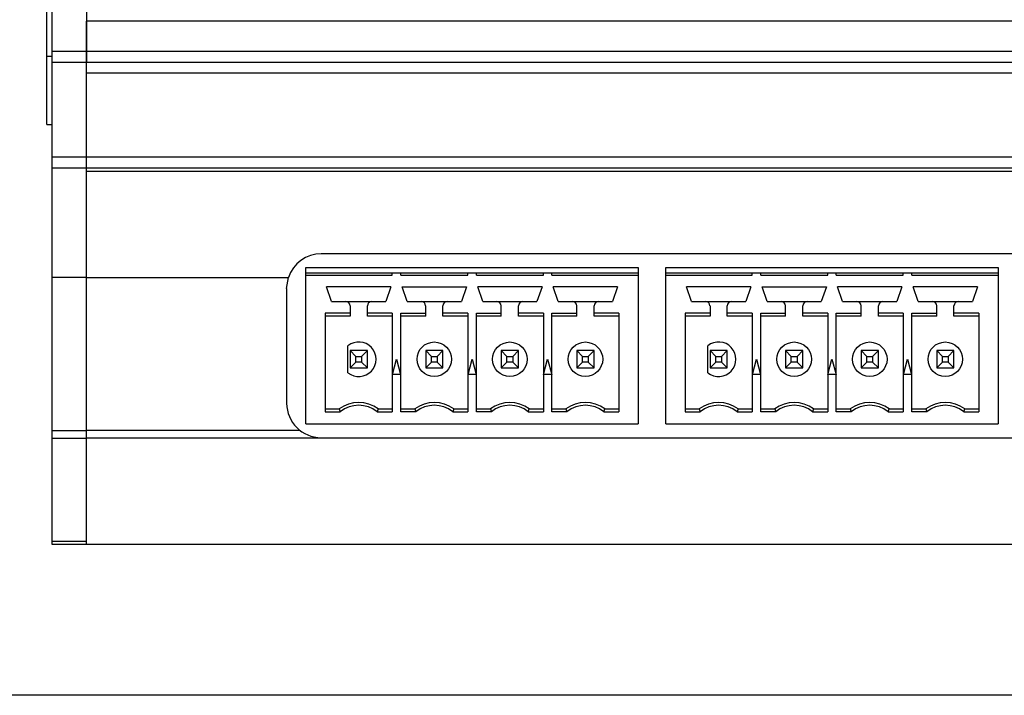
# Model space of a CAD drawing. Header units: inches. Extents: x 0.6 to 15.6, y 0.2 to 10.2.
# Tile 3 of 15: x 2.3 to 4.1, y 5.4 to 6.6. Entities that reach past the tile are written whole.
import ezdxf

# ---------------------------------------------------------------- set-up
doc = ezdxf.new("R2010")
doc.units = ezdxf.units.IN
doc.header["$LTSCALE"] = 0.935
doc.header["$MEASUREMENT"] = 0
doc.header["$PDMODE"] = 3
doc.header["$PDSIZE"] = 0.3125
doc.layers.get('0').update_dxf_attribs({"linetype": 'CONTINUOUS'})
doc.layers.get('Defpoints').update_dxf_attribs({"linetype": 'CONTINUOUS'})
doc.layers.add('A', color=1, linetype='CONTINUOUS')
doc.layers.add('DIMS', color=5, linetype='CONTINUOUS')
doc.styles.get("Standard").update_dxf_attribs({"font": 'ARIAL_0.TTF'})
doc.dimstyles.get("Standard").update_dxf_attribs({"dimtxt": 0.125, "dimasz": 0.18, "dimexe": 0.18, "dimexo": 0.0625, "dimgap": 0.09, "dimtad": 0, "dimtih": 1, "dimtoh": 1, "dimdec": 3, "dimzin": 4, "dimdsep": 46, "dimtxsty": 'Standard', "dimblk": '_FILLED', "dimblk1": '_FILLED', "dimblk2": '_FILLED', "dimcen": 0.09, "dimadec": 0, "dimazin": 0, "dimtol": 1, "dimtp": 0.001, "dimtm": 0.001, "dimtfac": 1, "dimtdec": 3, "dimtofl": 0, "dimtmove": 0, "dimatfit": 3, "dimldrblk": '_FILLED', "dimfxl": 0, "dimtolj": 1, "dimtzin": 4, "dimarcsym": 0})

# ---------------------------------------------------------------- blocks, each defined once
blk = doc.blocks.new('_FILLED')
at = {"color": 0, "linetype": 'ByBlock'}
blk.add_solid([(0, 0), (-1, 0.1736), (-1, -0.1736)], dxfattribs=at)
blk = doc.blocks.new('*D3')
at = {"layer": 'Defpoints', "color": 0, "lineweight": 0}
for p in [(2.3438, 9.1839), (1.2332, 5.3769), (6.3953, 5.3769)]:
    blk.add_point(p, dxfattribs=at)
at = {"layer": 'DIMS', "color": 0, "lineweight": -2}
for p, q in [((2.2813, 9.1839), (1.0532, 9.1839)), ((1.2332, 9.0039), (1.2332, 7.621)), ((1.2332, 5.5569), (1.2332, 7.2772)), ((6.3328, 5.3769), (1.0532, 5.3769))]:
    blk.add_line(p, q, dxfattribs=at)
at = {"layer": 'DIMS', "color": 0, "lineweight": -2, "xscale": 0.18, "yscale": 0.18, "zscale": 0.18}
for p, rotation in [((1.2332, 9.1839), 90), ((1.2332, 5.3769), 270)]:
    blk.add_blockref('_FILLED', p, dxfattribs=dict(at, rotation=rotation))
at = {"layer": 'DIMS', "color": 0, "insert": (1.2332, 7.4491), "char_height": 0.125, "attachment_point": 5}
blk.add_mtext('\\A1;94.2mm (3.709")', dxfattribs=at)

msp = doc.modelspace()

# ---------------------------------------------------------------- linework, layer by layer
for p, q in [((2.3432, 5.6519), (2.3432, 9.1839)), ((2.3332, 6.4179), (2.3332, 8.4179)), ((2.4057, 8.3039), (2.4057, 6.5319)), ((2.4057, 5.6519), (2.4057, 6.6069)), ((10.7657, 6.6069), (2.4057, 6.6069)), ((2.3332, 6.5429), (2.3432, 6.5429)), ((2.3432, 6.5519), (2.4057, 6.5519)), ((2.4057, 6.5519), (10.7657, 6.5519)), ((2.3432, 6.5319), (2.4057, 6.5319)), ((2.4057, 6.5319), (10.7657, 6.5319)), ((10.7657, 6.5119), (2.4057, 6.5119)), ((2.4057, 5.6577), (2.4057, 6.5119)), ((2.3332, 6.4179), (2.3432, 6.4179)), ((2.3432, 6.3589), (2.4057, 6.3589)), ((2.4057, 6.3589), (10.7657, 6.3589)), ((2.3432, 6.3389), (2.4057, 6.3389)), ((2.4057, 6.3389), (10.7657, 6.3389)), ((2.4057, 6.333), (10.7657, 6.333)), ((4.8017, 6.1822), (2.8337, 6.1822)), ((2.4057, 6.1389), (2.3432, 6.1389)), ((2.4057, 6.1389), (2.7738, 6.1389)), ((2.7707, 6.1192), (2.7738, 6.1389)), ((2.7707, 6.1192), (2.7707, 5.9098)), ((2.3432, 5.8601), (2.4057, 5.8601)), ((2.7949, 5.8601), (2.4057, 5.8601)), ((2.3432, 5.846), (2.4057, 5.846)), ((5.5177, 5.846), (2.4057, 5.846)), ((2.8337, 5.8468), (4.8017, 5.8468)), ((2.4057, 5.6577), (2.3432, 5.6577)), ((2.4057, 5.6519), (2.3432, 5.6519)), ((10.7657, 5.6519), (2.4057, 5.6519))]:
    msp.add_line(p, q)
for centre, start, end in [((2.8337, 6.1192), 90, 161.8097), ((2.8337, 5.9098), 180, 270)]:
    msp.add_arc(centre, 0.063, start, end)
at = {"layer": 'A'}
for p, q in [((2.8057, 5.8718), (2.8057, 6.1572)), ((2.8057, 6.1572), (3.412, 6.1572)), ((2.8057, 6.1473), (3.412, 6.1473)), ((2.8057, 6.1434), (2.9632, 6.1434)), ((2.9632, 6.1434), (2.9632, 6.1473)), ((2.9789, 6.1434), (2.9789, 6.1473)), ((2.9789, 6.1434), (3.101, 6.1434)), ((3.101, 6.1434), (3.101, 6.1473)), ((3.1167, 6.1434), (3.1167, 6.1473)), ((3.1167, 6.1434), (3.2388, 6.1434)), ((3.2388, 6.1434), (3.2388, 6.1473)), ((3.2545, 6.1434), (3.2545, 6.1473)), ((3.2545, 6.1434), (3.412, 6.1434)), ((3.412, 6.1572), (3.412, 5.8718)), ((3.462, 5.8718), (3.462, 6.1572)), ((3.462, 6.1572), (4.0683, 6.1572)), ((3.462, 6.1473), (4.0683, 6.1473)), ((3.462, 6.1434), (3.6195, 6.1434)), ((3.6195, 6.1434), (3.6195, 6.1473)), ((3.6352, 6.1434), (3.6352, 6.1473)), ((3.6352, 6.1434), (3.7573, 6.1434)), ((3.7573, 6.1434), (3.7573, 6.1473)), ((3.773, 6.1434), (3.773, 6.1473)), ((3.773, 6.1434), (3.8951, 6.1434)), ((3.8951, 6.1434), (3.8951, 6.1473)), ((3.9108, 6.1434), (3.9108, 6.1473)), ((3.9108, 6.1434), (4.0683, 6.1434)), ((4.0683, 6.1572), (4.0683, 5.8718)), ((2.8527, 6.095), (2.8435, 6.1218)), ((2.9608, 6.1218), (2.8435, 6.1218)), ((2.9608, 6.1218), (2.9516, 6.095)), ((2.9905, 6.095), (2.9813, 6.1218)), ((2.9813, 6.1218), (3.0986, 6.1218)), ((3.0986, 6.1218), (3.0894, 6.095)), ((3.1283, 6.095), (3.1191, 6.1218)), ((3.2364, 6.1218), (3.1191, 6.1218)), ((3.2364, 6.1218), (3.2272, 6.095)), ((3.2661, 6.095), (3.2569, 6.1218)), ((3.3742, 6.1218), (3.2569, 6.1218)), ((3.3742, 6.1218), (3.3649, 6.095)), ((3.509, 6.095), (3.4998, 6.1218)), ((3.6171, 6.1218), (3.4998, 6.1218)), ((3.6171, 6.1218), (3.6079, 6.095)), ((3.6468, 6.095), (3.6376, 6.1218)), ((3.6376, 6.1218), (3.7549, 6.1218)), ((3.7549, 6.1218), (3.7457, 6.095)), ((3.7846, 6.095), (3.7754, 6.1218)), ((3.8927, 6.1218), (3.7754, 6.1218)), ((3.8927, 6.1218), (3.8834, 6.095)), ((3.9224, 6.095), (3.9132, 6.1218)), ((4.0305, 6.1218), (3.9132, 6.1218)), ((4.0305, 6.1218), (4.0212, 6.095)), ((2.8527, 6.095), (2.9516, 6.095)), ((2.8864, 6.0871), (2.8864, 6.0686)), ((2.9179, 6.0686), (2.9179, 6.0871)), ((2.9905, 6.095), (3.0894, 6.095)), ((3.0242, 6.0686), (3.0242, 6.0871)), ((3.0557, 6.0686), (3.0557, 6.0871)), ((3.1283, 6.095), (3.2272, 6.095)), ((3.162, 6.0686), (3.162, 6.0871)), ((3.1935, 6.0686), (3.1935, 6.0871)), ((3.2661, 6.095), (3.3649, 6.095)), ((3.2998, 6.0686), (3.2998, 6.0871)), ((3.3313, 6.0686), (3.3313, 6.0871)), ((3.509, 6.095), (3.6079, 6.095)), ((3.5427, 6.0871), (3.5427, 6.0686)), ((3.5742, 6.0686), (3.5742, 6.0871)), ((3.6468, 6.095), (3.7457, 6.095)), ((3.6805, 6.0686), (3.6805, 6.0871)), ((3.712, 6.0686), (3.712, 6.0871)), ((3.7846, 6.095), (3.8834, 6.095)), ((3.8183, 6.0686), (3.8183, 6.0871)), ((3.8498, 6.0686), (3.8498, 6.0871)), ((3.9224, 6.095), (4.0212, 6.095)), ((3.9561, 6.0686), (3.9561, 6.0871)), ((3.9876, 6.0686), (3.9876, 6.0871)), ((2.8411, 6.0739), (2.8411, 5.894)), ((2.8864, 6.0739), (2.8411, 6.0739)), ((2.9632, 6.0739), (2.9179, 6.0739)), ((2.9632, 6.0739), (2.9632, 5.894)), ((2.9789, 5.894), (2.9789, 6.0739)), ((2.9789, 6.0739), (3.0242, 6.0739)), ((3.101, 6.0739), (3.0557, 6.0739)), ((3.101, 6.0739), (3.101, 5.894)), ((3.1167, 5.894), (3.1167, 6.0739)), ((3.1167, 6.0739), (3.162, 6.0739)), ((3.2388, 6.0739), (3.1935, 6.0739)), ((3.2388, 6.0739), (3.2388, 5.894)), ((3.2545, 5.894), (3.2545, 6.0739)), ((3.2545, 6.0739), (3.2998, 6.0739)), ((3.3766, 6.0739), (3.3313, 6.0739)), ((3.3766, 6.0739), (3.3766, 5.894)), ((3.4974, 6.0739), (3.4974, 5.894)), ((3.5427, 6.0739), (3.4974, 6.0739)), ((3.6195, 6.0739), (3.5742, 6.0739)), ((3.6195, 6.0739), (3.6195, 5.894)), ((3.6352, 5.894), (3.6352, 6.0739)), ((3.6352, 6.0739), (3.6805, 6.0739)), ((3.7573, 6.0739), (3.712, 6.0739)), ((3.7573, 6.0739), (3.7573, 5.894)), ((3.773, 5.894), (3.773, 6.0739)), ((3.773, 6.0739), (3.8183, 6.0739)), ((3.8951, 6.0739), (3.8498, 6.0739)), ((3.8951, 6.0739), (3.8951, 5.894)), ((3.9108, 5.894), (3.9108, 6.0739)), ((3.9108, 6.0739), (3.9561, 6.0739)), ((4.0329, 6.0739), (3.9876, 6.0739)), ((4.0329, 6.0739), (4.0329, 5.894)), ((2.8864, 6.0686), (2.8411, 6.0686)), ((2.9632, 6.0686), (2.9179, 6.0686)), ((3.0242, 6.0686), (2.9789, 6.0686)), ((3.101, 6.0686), (3.0557, 6.0686)), ((3.162, 6.0686), (3.1167, 6.0686)), ((3.2388, 6.0686), (3.1935, 6.0686)), ((3.2998, 6.0686), (3.2545, 6.0686)), ((3.3766, 6.0686), (3.3313, 6.0686)), ((3.5427, 6.0686), (3.4974, 6.0686)), ((3.6195, 6.0686), (3.5742, 6.0686)), ((3.6805, 6.0686), (3.6352, 6.0686)), ((3.7573, 6.0686), (3.712, 6.0686)), ((3.8183, 6.0686), (3.773, 6.0686)), ((3.8951, 6.0686), (3.8498, 6.0686)), ((3.9561, 6.0686), (3.9108, 6.0686)), ((4.0329, 6.0686), (3.9876, 6.0686)), ((2.8825, 5.9653), (2.8825, 6.0145)), ((2.8864, 6.0056), (2.8864, 5.9741)), ((2.8864, 6.0056), (2.897, 5.9951)), ((2.9179, 6.0056), (2.8864, 6.0056)), ((2.9074, 5.9951), (2.9179, 6.0056)), ((2.9179, 5.9741), (2.9179, 6.0056)), ((3.0242, 6.0056), (3.0242, 5.9741)), ((3.0242, 6.0056), (3.0347, 5.9951)), ((3.0557, 6.0056), (3.0242, 6.0056)), ((3.0451, 5.9951), (3.0557, 6.0056)), ((3.0557, 5.9741), (3.0557, 6.0056)), ((3.162, 6.0056), (3.162, 5.9741)), ((3.162, 6.0056), (3.1725, 5.9951)), ((3.1935, 6.0056), (3.162, 6.0056)), ((3.1829, 5.9951), (3.1935, 6.0056)), ((3.1935, 5.9741), (3.1935, 6.0056)), ((3.2998, 6.0056), (3.2998, 5.9741)), ((3.2998, 6.0056), (3.3103, 5.9951)), ((3.3313, 6.0056), (3.2998, 6.0056)), ((3.3207, 5.9951), (3.3313, 6.0056)), ((3.3313, 5.9741), (3.3313, 6.0056)), ((3.5388, 5.9653), (3.5388, 6.0145)), ((3.5427, 6.0056), (3.5427, 5.9741)), ((3.5427, 6.0056), (3.5532, 5.9951)), ((3.5742, 6.0056), (3.5427, 6.0056)), ((3.5636, 5.9951), (3.5742, 6.0056)), ((3.5742, 5.9741), (3.5742, 6.0056)), ((3.6805, 6.0056), (3.6805, 5.9741)), ((3.6805, 6.0056), (3.691, 5.9951)), ((3.712, 6.0056), (3.6805, 6.0056)), ((3.7014, 5.9951), (3.712, 6.0056)), ((3.712, 5.9741), (3.712, 6.0056)), ((3.8183, 6.0056), (3.8183, 5.9741)), ((3.8183, 6.0056), (3.8288, 5.9951)), ((3.8498, 6.0056), (3.8183, 6.0056)), ((3.8392, 5.9951), (3.8498, 6.0056)), ((3.8498, 5.9741), (3.8498, 6.0056)), ((3.9561, 6.0056), (3.9666, 5.9951)), ((3.9561, 6.0056), (3.9561, 5.9741)), ((3.9876, 6.0056), (3.9561, 6.0056)), ((3.977, 5.9951), (3.9876, 6.0056)), ((3.9876, 5.9741), (3.9876, 6.0056)), ((2.897, 5.9847), (2.8864, 5.9741)), ((2.897, 5.9847), (2.897, 5.9951)), ((2.897, 5.9951), (2.9074, 5.9951)), ((2.9074, 5.9847), (2.897, 5.9847)), ((2.9074, 5.9951), (2.9074, 5.9847)), ((2.9179, 5.9741), (2.9074, 5.9847)), ((2.9637, 5.9623), (2.971, 5.9899)), ((2.971, 5.9899), (2.9784, 5.9623)), ((3.0347, 5.9847), (3.0242, 5.9741)), ((3.0347, 5.9847), (3.0347, 5.9951)), ((3.0347, 5.9951), (3.0451, 5.9951)), ((3.0451, 5.9847), (3.0347, 5.9847)), ((3.0451, 5.9951), (3.0451, 5.9847)), ((3.0557, 5.9741), (3.0451, 5.9847)), ((3.1015, 5.9623), (3.1088, 5.9899)), ((3.1088, 5.9899), (3.1162, 5.9623)), ((3.1725, 5.9847), (3.162, 5.9741)), ((3.1725, 5.9847), (3.1725, 5.9951)), ((3.1725, 5.9951), (3.1829, 5.9951)), ((3.1829, 5.9847), (3.1725, 5.9847)), ((3.1829, 5.9951), (3.1829, 5.9847)), ((3.1935, 5.9741), (3.1829, 5.9847)), ((3.2393, 5.9623), (3.2466, 5.9899)), ((3.2466, 5.9899), (3.254, 5.9623)), ((3.3103, 5.9847), (3.2998, 5.9741)), ((3.3103, 5.9847), (3.3103, 5.9951)), ((3.3103, 5.9951), (3.3207, 5.9951)), ((3.3207, 5.9847), (3.3103, 5.9847)), ((3.3207, 5.9951), (3.3207, 5.9847)), ((3.3313, 5.9741), (3.3207, 5.9847)), ((3.5532, 5.9847), (3.5427, 5.9741)), ((3.5532, 5.9847), (3.5532, 5.9951)), ((3.5532, 5.9951), (3.5636, 5.9951)), ((3.5636, 5.9847), (3.5532, 5.9847)), ((3.5636, 5.9951), (3.5636, 5.9847)), ((3.5742, 5.9741), (3.5636, 5.9847)), ((3.62, 5.9623), (3.6273, 5.9899)), ((3.6273, 5.9899), (3.6347, 5.9623)), ((3.691, 5.9847), (3.6805, 5.9741)), ((3.691, 5.9847), (3.691, 5.9951)), ((3.691, 5.9951), (3.7014, 5.9951)), ((3.7014, 5.9847), (3.691, 5.9847)), ((3.7014, 5.9951), (3.7014, 5.9847)), ((3.712, 5.9741), (3.7014, 5.9847)), ((3.7578, 5.9623), (3.7651, 5.9899)), ((3.7651, 5.9899), (3.7725, 5.9623)), ((3.8288, 5.9847), (3.8183, 5.9741)), ((3.8288, 5.9847), (3.8288, 5.9951)), ((3.8288, 5.9951), (3.8392, 5.9951)), ((3.8392, 5.9847), (3.8288, 5.9847)), ((3.8392, 5.9951), (3.8392, 5.9847)), ((3.8498, 5.9741), (3.8392, 5.9847)), ((3.8956, 5.9623), (3.9029, 5.9899)), ((3.9029, 5.9899), (3.9103, 5.9623)), ((3.9666, 5.9847), (3.9561, 5.9741)), ((3.9666, 5.9847), (3.9666, 5.9951)), ((3.9666, 5.9951), (3.977, 5.9951)), ((3.977, 5.9847), (3.9666, 5.9847)), ((3.977, 5.9951), (3.977, 5.9847)), ((3.9876, 5.9741), (3.977, 5.9847)), ((2.8864, 5.9741), (2.9179, 5.9741)), ((2.9784, 5.9623), (2.9637, 5.9623)), ((3.0242, 5.9741), (3.0557, 5.9741)), ((3.1162, 5.9623), (3.1015, 5.9623)), ((3.162, 5.9741), (3.1935, 5.9741)), ((3.254, 5.9623), (3.2393, 5.9623)), ((3.2998, 5.9741), (3.3313, 5.9741)), ((3.5427, 5.9741), (3.5742, 5.9741)), ((3.6347, 5.9623), (3.62, 5.9623)), ((3.6805, 5.9741), (3.712, 5.9741)), ((3.7725, 5.9623), (3.7578, 5.9623)), ((3.8183, 5.9741), (3.8498, 5.9741)), ((3.9103, 5.9623), (3.8956, 5.9623)), ((3.9561, 5.9741), (3.9876, 5.9741)), ((2.8411, 5.8993), (2.8667, 5.8993)), ((2.8411, 5.894), (2.8685, 5.894)), ((2.9358, 5.894), (2.9632, 5.894)), ((2.9376, 5.8993), (2.9632, 5.8993)), ((2.9789, 5.8993), (3.0045, 5.8993)), ((3.0063, 5.894), (2.9789, 5.894)), ((3.0736, 5.894), (3.101, 5.894)), ((3.0754, 5.8993), (3.101, 5.8993)), ((3.1167, 5.8993), (3.1423, 5.8993)), ((3.1441, 5.894), (3.1167, 5.894)), ((3.2114, 5.894), (3.2388, 5.894)), ((3.2132, 5.8993), (3.2388, 5.8993)), ((3.2545, 5.8993), (3.2801, 5.8993)), ((3.2819, 5.894), (3.2545, 5.894)), ((3.3492, 5.894), (3.3766, 5.894)), ((3.351, 5.8993), (3.3766, 5.8993)), ((3.4974, 5.8993), (3.523, 5.8993)), ((3.4974, 5.894), (3.5248, 5.894)), ((3.5921, 5.894), (3.6195, 5.894)), ((3.5939, 5.8993), (3.6195, 5.8993)), ((3.6352, 5.8993), (3.6608, 5.8993)), ((3.6626, 5.894), (3.6352, 5.894)), ((3.7299, 5.894), (3.7573, 5.894)), ((3.7317, 5.8993), (3.7573, 5.8993)), ((3.773, 5.8993), (3.7986, 5.8993)), ((3.8004, 5.894), (3.773, 5.894)), ((3.8677, 5.894), (3.8951, 5.894)), ((3.8695, 5.8993), (3.8951, 5.8993)), ((3.9108, 5.8993), (3.9364, 5.8993)), ((3.9382, 5.894), (3.9108, 5.894)), ((4.0055, 5.894), (4.0329, 5.894)), ((4.0073, 5.8993), (4.0329, 5.8993)), ((2.8057, 5.8718), (3.412, 5.8718)), ((3.462, 5.8718), (4.0683, 5.8718))]:
    msp.add_line(p, q, dxfattribs=at)
for points in [[(2.8667, 5.8993), (2.8673, 5.8975), (2.8679, 5.8958), (2.8685, 5.894)], [(2.9376, 5.8993), (2.937, 5.8976), (2.9364, 5.8958), (2.9358, 5.894)], [(3.0045, 5.8993), (3.0051, 5.8975), (3.0057, 5.8958), (3.0063, 5.894)], [(3.0754, 5.8993), (3.0748, 5.8976), (3.0742, 5.8958), (3.0736, 5.894)], [(3.1423, 5.8993), (3.1429, 5.8975), (3.1435, 5.8958), (3.1441, 5.894)], [(3.2114, 5.894), (3.212, 5.8958), (3.2126, 5.8975), (3.2132, 5.8993)], [(3.2801, 5.8993), (3.2807, 5.8975), (3.2813, 5.8958), (3.2819, 5.894)], [(3.3492, 5.894), (3.3498, 5.8958), (3.3504, 5.8975), (3.351, 5.8993)], [(3.523, 5.8993), (3.5236, 5.8975), (3.5242, 5.8958), (3.5248, 5.894)], [(3.5939, 5.8993), (3.5933, 5.8976), (3.5927, 5.8958), (3.5921, 5.894)], [(3.6608, 5.8993), (3.6614, 5.8975), (3.662, 5.8958), (3.6626, 5.894)], [(3.7317, 5.8993), (3.7311, 5.8976), (3.7305, 5.8958), (3.7299, 5.894)], [(3.7986, 5.8993), (3.7992, 5.8975), (3.7998, 5.8958), (3.8004, 5.894)], [(3.8677, 5.894), (3.8683, 5.8958), (3.8689, 5.8975), (3.8695, 5.8993)], [(3.9364, 5.8993), (3.937, 5.8975), (3.9376, 5.8958), (3.9382, 5.894)], [(4.0055, 5.894), (4.0061, 5.8958), (4.0067, 5.8975), (4.0073, 5.8993)]]:
    msp.add_lwpolyline(points, dxfattribs=at)
for centre in [(3.0399, 5.9899), (3.1777, 5.9899), (3.3155, 5.9899), (3.6962, 5.9899), (3.834, 5.9899), (3.9718, 5.9899)]:
    msp.add_circle(centre, 0.0315, dxfattribs=at)
for centre, radius, start, end in [((2.8785, 6.0871), 0.00787, 0, 90), ((2.9258, 6.0871), 0.00787, 90, 180), ((3.0163, 6.0871), 0.00787, 0, 90), ((3.0636, 6.0871), 0.00787, 90, 180), ((3.1541, 6.0871), 0.00787, 0, 90), ((3.2014, 6.0871), 0.00787, 90, 180), ((3.2919, 6.0871), 0.00787, 0, 90), ((3.3392, 6.0871), 0.00787, 90, 180), ((3.5348, 6.0871), 0.00787, 0, 90), ((3.5821, 6.0871), 0.00787, 90, 180), ((3.6726, 6.0871), 0.00787, 0, 90), ((3.7199, 6.0871), 0.00787, 90, 180), ((3.8104, 6.0871), 0.00787, 0, 90), ((3.8577, 6.0871), 0.00787, 90, 180), ((3.9482, 6.0871), 0.00787, 0, 90), ((3.9955, 6.0871), 0.00787, 90, 180), ((2.9022, 5.9899), 0.0315, 231.3178, 128.6822), ((3.5584, 5.9899), 0.0315, 231.3178, 128.6822), ((2.9022, 5.8521), 0.0591, 53.1301, 126.8699), ((3.0399, 5.8521), 0.0591, 53.1301, 126.8699), ((3.1777, 5.8521), 0.0591, 53.1301, 126.8699), ((3.3155, 5.8521), 0.0591, 53.1301, 126.8699), ((3.5584, 5.8521), 0.0591, 53.1301, 126.8699), ((3.6962, 5.8521), 0.0591, 53.1301, 126.8699), ((3.834, 5.8521), 0.0591, 53.1301, 126.8699), ((3.9718, 5.8521), 0.0591, 53.1301, 126.8699), ((2.9022, 5.8521), 0.0538, 51.2958, 128.7042), ((3.0399, 5.8521), 0.0538, 51.2958, 128.7042), ((3.1777, 5.8521), 0.0538, 51.2958, 128.7042), ((3.3155, 5.8521), 0.0538, 51.2958, 128.7042), ((3.5584, 5.8521), 0.0538, 51.2958, 128.7042), ((3.6962, 5.8521), 0.0538, 51.2958, 128.7042), ((3.834, 5.8521), 0.0538, 51.2958, 128.7042), ((3.9718, 5.8521), 0.0538, 51.2958, 128.7042)]:
    msp.add_arc(centre, radius, start, end, dxfattribs=at)

# ---------------------------------------------------------------- dimensions: what is measured, and where the dimension line sits
at = {"layer": 'DIMS'}
dim = msp.add_linear_dim(base=(1.2332, 5.3769), p1=(2.3438, 9.1839), p2=(6.3953, 5.3769), angle=270, text='94.2mm (3.709")', dimstyle='Standard', dxfattribs=at)
dim.commit()
dim.dimension.update_dxf_attribs({"geometry": '*D3', "text_midpoint": (1.2332, 7.4491), "dimtype": 160})

doc.saveas('drawing.dxf')
